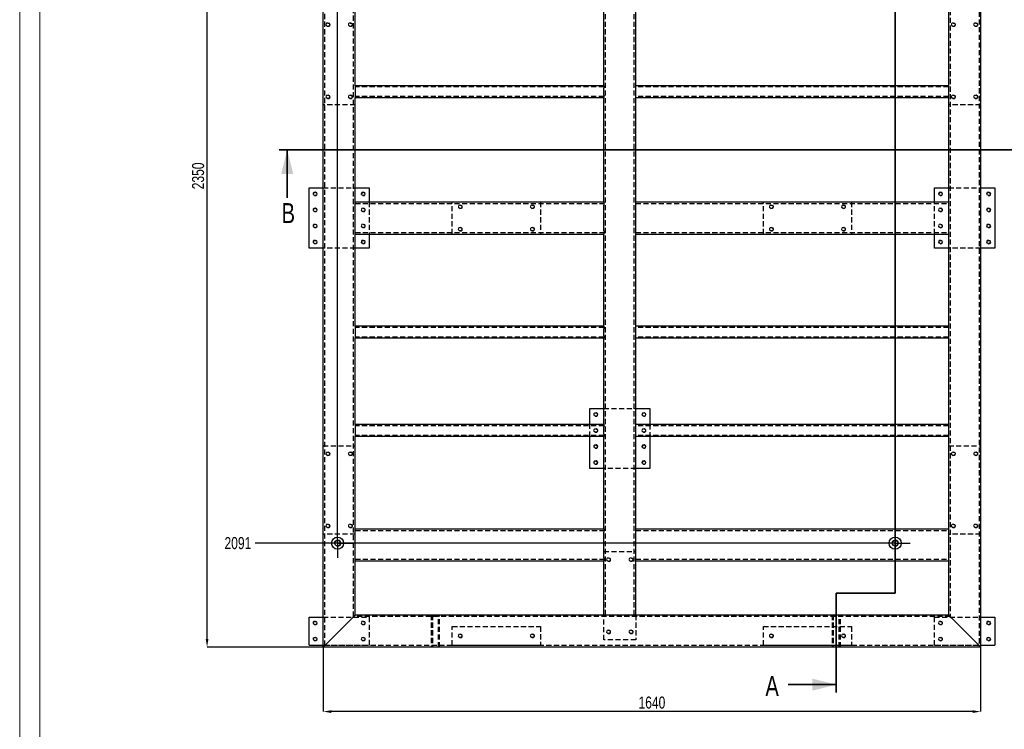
# Model space of a CAD drawing. Header units: millimetres. Extents: x 0 to 841, y 0 to 594.
# Tile 8 of 19: x 0 to 246, y 244 to 421. Entities that reach past the tile are written whole.
import ezdxf

# ---------------------------------------------------------------- set-up
doc = ezdxf.new("R2010")
doc.units = ezdxf.units.MM
doc.header["$PDSIZE"] = -1
doc.linetypes.add('CENTERX2', pattern=[20.32, 12.7, -2.54, 2.54, -2.54])
doc.linetypes.add('HIDDEN', pattern=[1.905, 1.27, -0.635])
for name, color, linetype in [('COTES', 1, 'Continuous'), ('TRAIT-FINS', 9, 'Continuous'), ('TRAIT-MIXTES', 3, 'CENTERX2'), ('TRAIT-TIRET', 2, 'HIDDEN')]:
    doc.layers.add(name, color=color, linetype=linetype)
doc.layers.add('TRAIT-FORT', color=4, linetype='Continuous', lineweight=25)
doc.styles.add('SLDTEXTSTYLE0', font='TXT', dxfattribs={"width": 0.75})
doc.dimstyles.new('SLDDIMSTYLE1', dxfattribs={"dimtxt": 3, "dimasz": 2, "dimexe": 0, "dimexo": 0.0625, "dimgap": 0.75, "dimtad": 0, "dimtih": 1, "dimtoh": 1, "dimdec": 0, "dimlfac": 10, "dimrnd": 1e-09, "dimzin": 12, "dimdsep": 46, "dimtxsty": 'SLDTEXTSTYLE0', "dimsah": 1, "dimcen": 0.09, "dimadec": 0, "dimazin": 3, "dimtfac": 1, "dimtdec": 0, "dimtofl": 0, "dimtmove": 0, "dimatfit": 3, "dimfxl": 1, "dimfrac": 2, "dimtolj": 1, "dimtzin": 12, "dimarcsym": 0})
doc.dimstyles.new('SLDDIMSTYLE2', dxfattribs={"dimtxt": 3, "dimasz": 2, "dimexe": 0, "dimexo": 0.0625, "dimgap": 0.75, "dimtad": 1, "dimdec": 0, "dimlfac": 10, "dimrnd": 1e-09, "dimzin": 12, "dimdsep": 46, "dimtxsty": 'SLDTEXTSTYLE0', "dimsah": 1, "dimcen": 0.09, "dimadec": 0, "dimazin": 3, "dimtfac": 1, "dimtdec": 0, "dimtofl": 0, "dimtmove": 0, "dimatfit": 3, "dimfxl": 1, "dimfrac": 2, "dimtolj": 1, "dimtzin": 12, "dimarcsym": 0})

# ---------------------------------------------------------------- blocks, each defined once
blk = doc.blocks.new('_D_1')
at = {"layer": 'COTES', "color": 0, "lineweight": -2, "transparency": 16777216}
for p, q in [((80.51, 506.5), (80.51, 510.5)), ((79.3, 502.5), (80.51, 506.5)), ((79.3, 293.98), (79.3, 502.5))]:
    blk.add_line(p, q, dxfattribs=at)
at = {"layer": 'Defpoints', "color": 0, "transparency": 16777216}
for p in [(80.51, 510.5), (75.7, 499.3), (79.3, 293.92)]:
    blk.add_point(p, dxfattribs=at)
at = {"layer": 'COTES', "color": 0, "transparency": 16777216, "insert": (80.51, 513.13), "char_height": 3, "attachment_point": 5, "rotation": 90, "style": 'SLDTEXTSTYLE0'}
blk.add_mtext('\\A1;36', dxfattribs=at)
blk = doc.blocks.new('_D_7')
at = {"layer": 'COTES', "color": 0, "lineweight": -2, "transparency": 16777216}
blk.add_line((214.62, 290.22), (58.74, 290.22), dxfattribs=at)
at = {"layer": 'Defpoints', "color": 0, "transparency": 16777216}
for p in [(75.7, 499.3), (58.74, 290.22), (214.68, 290.22)]:
    blk.add_point(p, dxfattribs=at)
at = {"layer": 'COTES', "color": 0, "transparency": 16777216, "insert": (54.43, 290.22), "char_height": 3, "attachment_point": 5, "style": 'SLDTEXTSTYLE0'}
blk.add_mtext('\\A1;2091', dxfattribs=at)
blk = doc.blocks.new('_D_8')
at = {"layer": 'COTES', "color": 0, "lineweight": -2, "transparency": 16777216}
for p, q in [((75.7, 264.24), (75.7, 248.22)), ((239.7, 264.24), (239.7, 248.22)), ((237.7, 248.22), (77.7, 248.22))]:
    blk.add_line(p, q, dxfattribs=at)
at = {"layer": 'COTES', "color": 0, "transparency": 16777216}
for points in [[(77.7, 248.55), (77.7, 247.88), (75.7, 248.22)], [(237.7, 248.55), (237.7, 247.88), (239.7, 248.22)]]:
    blk.add_solid(points, dxfattribs=at)
at = {"layer": 'Defpoints', "color": 0, "transparency": 16777216}
for p in [(75.7, 264.3), (239.7, 264.3), (75.7, 248.22)]:
    blk.add_point(p, dxfattribs=at)
at = {"layer": 'COTES', "color": 0, "transparency": 16777216, "insert": (157.7, 251.97), "char_height": 3, "attachment_point": 2, "style": 'SLDTEXTSTYLE0'}
blk.add_mtext('\\A1;1640', dxfattribs=at)
blk = doc.blocks.new('_D_9')
at = {"layer": 'COTES', "color": 0, "lineweight": -2, "transparency": 16777216}
for p, q in [((75.64, 499.3), (46.74, 499.3)), ((46.74, 266.3), (46.74, 497.3)), ((75.64, 264.3), (46.74, 264.3))]:
    blk.add_line(p, q, dxfattribs=at)
at = {"layer": 'COTES', "color": 0, "transparency": 16777216}
for points in [[(46.41, 497.3), (47.08, 497.3), (46.74, 499.3)], [(46.41, 266.3), (47.08, 266.3), (46.74, 264.3)]]:
    blk.add_solid(points, dxfattribs=at)
at = {"layer": 'Defpoints', "color": 0, "transparency": 16777216}
for p in [(46.74, 499.3), (75.7, 499.3), (75.7, 264.3)]:
    blk.add_point(p, dxfattribs=at)
at = {"layer": 'COTES', "color": 0, "transparency": 16777216, "insert": (42.99, 381.8), "char_height": 3, "attachment_point": 2, "rotation": 90, "style": 'SLDTEXTSTYLE0'}
blk.add_mtext('\\A1;2350', dxfattribs=at)
blk = doc.blocks.new('SW_CENTERMARKSYMBOL_0')
at = {"layer": 'TRAIT-MIXTES', "color": 0}
for p, q in [((0, 2.2), (0, 3.7)), ((-2.2, 0), (-3.7, 0)), ((0, 0), (-2.2, 0)), ((0, 0), (0, 2.2)), ((0, 0), (0, -2.2)), ((0, 0), (2.2, 0)), ((2.2, 0), (3.7, 0)), ((0, -2.2), (0, -3.7))]:
    blk.add_line(p, q, dxfattribs=at)
blk = doc.blocks.new('SW_CENTERMARKSYMBOL_1')
at = {"layer": 'TRAIT-MIXTES', "color": 0}
for p, q in [((0, 2.2), (0, 3.7)), ((-2.2, 0), (-3.7, 0)), ((0, 0), (-2.2, 0)), ((0, 0), (0, 2.2)), ((0, 0), (0, -2.2)), ((0, 0), (2.2, 0)), ((2.2, 0), (3.7, 0)), ((0, -2.2), (0, -3.7))]:
    blk.add_line(p, q, dxfattribs=at)

msp = doc.modelspace()

# ---------------------------------------------------------------- linework, layer by layer
at = {"lineweight": 18}
for p, q in [((0, 594), (0, 0)), ((5, 589), (5, 5))]:
    msp.add_line(p, q, dxfattribs=at)
at = {"lineweight": 35}
for p, q in [((218.38, 507.64), (218.38, 277.76)), ((249.22, 388.31), (64.73, 388.31)), ((66.73, 376.31), (66.73, 388.31)), ((218.38, 277.76), (203.7, 277.76)), ((203.7, 252.94), (203.7, 277.76)), ((191.7, 254.94), (203.7, 254.94))]:
    msp.add_line(p, q, dxfattribs=at)
at = {"lineweight": 18}
msp.add_arc((218.38, 290.22), 0.8, 255, 195, dxfattribs=at)
at = {"lineweight": 35}
for points in [[(66.73, 388.31), (65.23, 382.31), (68.23, 382.31)], [(203.7, 254.94), (197.7, 256.44), (197.7, 253.44)]]:
    msp.add_solid(points, dxfattribs=at)
at = {"layer": 'TRAIT-FINS', "lineweight": 18}
for centre, radius in [((76.9, 419.5), 0.5), ((82.5, 419.5), 0.5), ((232.9, 419.5), 0.5), ((238.5, 419.5), 0.5), ((76.9, 401.5), 0.5), ((82.5, 401.5), 0.5), ((232.9, 401.5), 0.5), ((238.5, 401.5), 0.5), ((73.7, 377.3), 0.5), ((85.7, 377.3), 0.5), ((229.7, 377.3), 0.5), ((241.7, 377.3), 0.5), ((73.7, 373.3), 0.5), ((85.7, 373.3), 0.5), ((109.9, 374.1), 0.5), ((127.9, 374.1), 0.5), ((187.5, 374.1), 0.5), ((205.5, 374.1), 0.5), ((229.7, 373.3), 0.5), ((241.7, 373.3), 0.5), ((73.7, 369.3), 0.5), ((85.7, 369.3), 0.5), ((109.9, 368.5), 0.5), ((127.9, 368.5), 0.5), ((187.5, 368.5), 0.5), ((205.5, 368.5), 0.5), ((229.7, 369.3), 0.5), ((241.7, 369.3), 0.5), ((73.7, 365.3), 0.5), ((85.7, 365.3), 0.5), ((229.7, 365.3), 0.5), ((241.7, 365.3), 0.5), ((143.7, 322.3), 0.5), ((155.7, 322.3), 0.5), ((143.7, 318.3), 0.5), ((155.7, 318.3), 0.5), ((143.7, 314.3), 0.5), ((155.7, 314.3), 0.5), ((76.9, 312.5), 0.5), ((82.5, 312.5), 0.5), ((232.9, 312.5), 0.5), ((238.5, 312.5), 0.5), ((143.7, 310.3), 0.5), ((155.7, 310.3), 0.5), ((76.9, 294.5), 0.5), ((82.5, 294.5), 0.5), ((232.9, 294.5), 0.5), ((238.5, 294.5), 0.5), ((79.3, 290.22), 0.8), ((146.9, 286.1), 0.5), ((152.5, 286.1), 0.5), ((73.7, 270.3), 0.5), ((85.7, 270.3), 0.5), ((229.7, 270.3), 0.5), ((241.7, 270.3), 0.5), ((146.9, 268.1), 0.5), ((152.5, 268.1), 0.5), ((73.7, 266.3), 0.5), ((85.7, 266.3), 0.5), ((109.9, 267.1), 0.5), ((127.9, 267.1), 0.5), ((187.5, 267.1), 0.5), ((205.5, 267.1), 0.5), ((229.7, 266.3), 0.5), ((241.7, 266.3), 0.5)]:
    msp.add_arc(centre, radius, 255, 195, dxfattribs=at)
at = {"layer": 'TRAIT-FORT', "lineweight": 25}
for p, q in [((75.7, 264.3), (75.7, 499.3)), ((239.7, 490.8), (239.7, 264.3)), ((83.7, 404.3), (83.7, 428.3)), ((145.7, 404.3), (145.7, 428.3)), ((153.7, 404.3), (153.7, 428.3)), ((231.7, 428.3), (231.7, 404.3)), ((83.7, 404.3), (83.7, 403.7)), ((145.7, 404.3), (83.7, 404.3)), ((83.7, 403.7), (83.7, 401.9)), ((145.7, 404.3), (145.7, 403.7)), ((145.7, 401.9), (145.7, 403.7)), ((153.7, 403.7), (153.7, 404.3)), ((231.7, 404.3), (153.7, 404.3)), ((153.7, 401.9), (153.7, 403.7)), ((231.7, 404.3), (231.7, 403.7)), ((231.7, 403.7), (231.7, 401.9)), ((83.7, 401.9), (83.7, 401.3)), ((83.7, 375.3), (83.7, 401.3)), ((145.7, 401.3), (83.7, 401.3)), ((145.7, 401.9), (145.7, 401.3)), ((145.7, 375.3), (145.7, 401.3)), ((153.7, 401.3), (153.7, 401.9)), ((153.7, 375.3), (153.7, 401.3)), ((231.7, 401.3), (153.7, 401.3)), ((231.7, 401.9), (231.7, 401.3)), ((231.7, 401.3), (231.7, 375.3)), ((72.2, 363.8), (72.2, 378.8)), ((72.2, 378.8), (75.7, 378.8)), ((83.7, 378.8), (87.2, 378.8)), ((87.2, 378.8), (87.2, 375.3)), ((228.2, 375.3), (228.2, 378.8)), ((228.2, 378.8), (231.7, 378.8)), ((239.7, 378.8), (243.2, 378.8)), ((243.2, 378.8), (243.2, 363.8)), ((83.7, 374.5), (83.7, 375.3)), ((83.7, 375.3), (145.7, 375.3)), ((83.7, 368.1), (83.7, 374.5)), ((145.7, 375.3), (145.7, 374.5)), ((145.7, 368.1), (145.7, 374.5)), ((153.7, 375.3), (231.7, 375.3)), ((153.7, 374.5), (153.7, 375.3)), ((153.7, 368.1), (153.7, 374.5)), ((231.7, 375.3), (231.7, 374.5)), ((231.7, 374.5), (231.7, 368.1)), ((83.7, 367.3), (83.7, 368.1)), ((83.7, 367.3), (145.7, 367.3)), ((83.7, 344.3), (83.7, 367.3)), ((87.2, 367.3), (87.2, 363.8)), ((145.7, 368.1), (145.7, 367.3)), ((145.7, 344.3), (145.7, 367.3)), ((153.7, 367.3), (153.7, 368.1)), ((153.7, 367.3), (231.7, 367.3)), ((153.7, 344.3), (153.7, 367.3)), ((228.2, 363.8), (228.2, 367.3)), ((231.7, 368.1), (231.7, 367.3)), ((231.7, 367.3), (231.7, 344.3)), ((75.7, 363.8), (72.2, 363.8)), ((87.2, 363.8), (83.7, 363.8)), ((231.7, 363.8), (228.2, 363.8)), ((243.2, 363.8), (239.7, 363.8)), ((83.7, 344.3), (83.7, 343.7)), ((145.7, 344.3), (83.7, 344.3)), ((145.7, 344.3), (145.7, 343.7)), ((153.7, 343.7), (153.7, 344.3)), ((231.7, 344.3), (153.7, 344.3)), ((231.7, 344.3), (231.7, 343.7)), ((83.7, 343.7), (83.7, 341.9)), ((83.7, 341.9), (83.7, 341.3)), ((145.7, 341.9), (145.7, 343.7)), ((145.7, 341.9), (145.7, 341.3)), ((153.7, 341.9), (153.7, 343.7)), ((153.7, 341.3), (153.7, 341.9)), ((231.7, 343.7), (231.7, 341.9)), ((231.7, 341.9), (231.7, 341.3)), ((83.7, 319.8), (83.7, 341.3)), ((145.7, 341.3), (83.7, 341.3)), ((145.7, 319.8), (145.7, 341.3)), ((153.7, 319.8), (153.7, 341.3)), ((231.7, 341.3), (153.7, 341.3)), ((231.7, 341.3), (231.7, 319.8)), ((142.2, 319.8), (142.2, 323.8)), ((142.2, 323.8), (145.7, 323.8)), ((153.7, 323.8), (157.2, 323.8)), ((157.2, 323.8), (157.2, 319.8)), ((83.7, 319.8), (83.7, 319.2)), ((145.7, 319.8), (83.7, 319.8)), ((145.7, 319.8), (145.7, 319.2)), ((153.7, 319.2), (153.7, 319.8)), ((231.7, 319.8), (153.7, 319.8)), ((231.7, 319.8), (231.7, 319.2)), ((83.7, 319.2), (83.7, 317.4)), ((83.7, 317.4), (83.7, 316.8)), ((145.7, 317.4), (145.7, 319.2)), ((145.7, 317.4), (145.7, 316.8)), ((153.7, 317.4), (153.7, 319.2)), ((153.7, 316.8), (153.7, 317.4)), ((231.7, 319.2), (231.7, 317.4)), ((231.7, 317.4), (231.7, 316.8)), ((83.7, 293.8), (83.7, 316.8)), ((145.7, 316.8), (83.7, 316.8)), ((142.2, 308.8), (142.2, 316.8)), ((145.7, 293.8), (145.7, 316.8)), ((153.7, 293.8), (153.7, 316.8)), ((231.7, 316.8), (153.7, 316.8)), ((157.2, 316.8), (157.2, 308.8)), ((231.7, 316.8), (231.7, 293.8)), ((145.7, 308.8), (142.2, 308.8)), ((157.2, 308.8), (153.7, 308.8)), ((83.7, 293), (83.7, 293.8)), ((83.7, 293.8), (145.7, 293.8)), ((83.7, 286.6), (83.7, 293)), ((145.7, 293.8), (145.7, 293)), ((145.7, 286.6), (145.7, 293)), ((153.7, 293.8), (231.7, 293.8)), ((153.7, 293), (153.7, 293.8)), ((153.7, 286.6), (153.7, 293)), ((231.7, 293.8), (231.7, 293)), ((231.7, 293), (231.7, 286.6)), ((83.7, 285.8), (83.7, 286.6)), ((83.7, 285.8), (145.7, 285.8)), ((83.7, 272.3), (83.7, 285.8)), ((145.7, 286.6), (145.7, 285.8)), ((145.7, 272.3), (145.7, 285.8)), ((153.7, 285.8), (153.7, 286.6)), ((153.7, 285.8), (231.7, 285.8)), ((153.7, 272.3), (153.7, 285.8)), ((231.7, 286.6), (231.7, 285.8)), ((231.7, 285.8), (231.7, 272.3)), ((72.2, 271.8), (75.7, 271.8)), ((72.2, 264.8), (72.2, 271.8)), ((82.9, 271.5), (76.5, 265.1)), ((145.7, 272.3), (83.7, 272.3)), ((146.5, 272.3), (145.7, 272.3)), ((152.9, 272.3), (146.5, 272.3)), ((153.7, 272.3), (152.9, 272.3)), ((231.7, 272.3), (153.7, 272.3)), ((238.9, 265.1), (232.5, 271.5)), ((239.7, 271.8), (243.2, 271.8)), ((243.2, 271.8), (243.2, 264.8)), ((72.2, 264.8), (75.7, 264.8)), ((239.7, 264.3), (75.7, 264.3)), ((239.7, 264.8), (243.2, 264.8))]:
    msp.add_line(p, q, dxfattribs=at)
at = {"layer": 'TRAIT-FORT', "lineweight": 25, "flags": 128}
for points in [[(83.7, 272.3), (83.69, 272.29), (83.64, 272.24), (83.57, 272.17), (83.47, 272.07), (83.35, 271.94), (83.21, 271.81), (83.06, 271.66), (82.9, 271.5)], [(82.9, 271.5), (83.06, 271.66), (83.21, 271.81), (83.35, 271.94), (83.47, 272.07), (83.57, 272.17), (83.64, 272.24), (83.69, 272.29), (83.7, 272.3)], [(232.5, 271.5), (232.35, 271.66), (232.2, 271.81), (232.06, 271.94), (231.94, 272.07), (231.84, 272.17), (231.76, 272.24), (231.72, 272.29), (231.7, 272.3)], [(231.7, 272.3), (231.72, 272.29), (231.75, 272.25), (231.81, 272.19), (231.89, 272.11), (231.99, 272.01), (232.1, 271.9), (232.23, 271.77), (232.36, 271.64), (232.5, 271.5)], [(76.5, 265.1), (76.35, 264.94), (76.2, 264.79), (76.06, 264.66), (75.94, 264.53), (75.84, 264.44), (75.76, 264.36), (75.72, 264.32), (75.7, 264.3)], [(75.7, 264.3), (75.72, 264.32), (75.76, 264.36), (75.84, 264.44), (75.94, 264.53), (76.06, 264.66), (76.2, 264.79), (76.35, 264.94), (76.5, 265.1)], [(239.7, 264.3), (239.69, 264.32), (239.64, 264.36), (239.57, 264.44), (239.47, 264.53), (239.35, 264.66), (239.21, 264.79), (239.06, 264.94), (238.9, 265.1)]]:
    msp.add_lwpolyline(points, dxfattribs=at)
at = {"layer": 'TRAIT-FORT', "lineweight": 25}
for centre, radius in [((73.7, 377.3), 0.425), ((85.7, 377.3), 0.425), ((229.7, 377.3), 0.425), ((241.7, 377.3), 0.425), ((73.7, 373.3), 0.425), ((241.7, 373.3), 0.425), ((73.7, 369.3), 0.425), ((241.7, 369.3), 0.425), ((73.7, 365.3), 0.425), ((85.7, 365.3), 0.425), ((229.7, 365.3), 0.425), ((241.7, 365.3), 0.425), ((143.7, 322.3), 0.425), ((155.7, 322.3), 0.425), ((143.7, 314.3), 0.425), ((155.7, 314.3), 0.425), ((143.7, 310.3), 0.425), ((155.7, 310.3), 0.425), ((79.3, 290.22), 1.5), ((79.3, 290.22), 0.7), ((218.38, 290.22), 1.5), ((218.38, 290.22), 0.7), ((73.7, 270.3), 0.425), ((241.7, 270.3), 0.425), ((73.7, 266.3), 0.425), ((241.7, 266.3), 0.425)]:
    msp.add_circle(centre, radius, dxfattribs=at)
msp.add_arc((541.87, 567.13), 427.8, 224.9106, 225.0621, dxfattribs=at)
at = {"layer": 'TRAIT-TIRET'}
for p, q in [((76.1, 264.7), (76.1, 498.9)), ((239.3, 498.9), (239.3, 264.7)), ((83.3, 271.9), (83.3, 491.7)), ((146.1, 272.3), (146.1, 491.3)), ((153.3, 272.3), (153.3, 491.3)), ((232.1, 491.7), (232.1, 271.9)), ((145.7, 404), (83.7, 404)), ((231.7, 404), (153.7, 404)), ((145.7, 401.6), (83.7, 401.6)), ((231.7, 401.6), (153.7, 401.6)), ((83.7, 399.5), (75.7, 399.5)), ((239.7, 399.5), (231.7, 399.5)), ((75.7, 378.8), (83.7, 378.8)), ((231.7, 378.8), (239.7, 378.8)), ((83.7, 374.9), (145.7, 374.9)), ((87.2, 375.3), (87.2, 367.3)), ((107.9, 367.3), (107.9, 375.3)), ((129.9, 375.3), (129.9, 367.3)), ((153.7, 374.9), (231.7, 374.9)), ((185.5, 367.3), (185.5, 375.3)), ((207.5, 375.3), (207.5, 367.3)), ((228.2, 367.3), (228.2, 375.3)), ((83.7, 367.7), (145.7, 367.7)), ((153.7, 367.7), (231.7, 367.7)), ((83.7, 363.8), (75.7, 363.8)), ((239.7, 363.8), (231.7, 363.8)), ((145.7, 344), (83.7, 344)), ((231.7, 344), (153.7, 344)), ((145.7, 341.6), (83.7, 341.6)), ((231.7, 341.6), (153.7, 341.6)), ((145.7, 323.8), (153.7, 323.8)), ((145.7, 319.5), (83.7, 319.5)), ((142.2, 316.8), (142.2, 319.8)), ((231.7, 319.5), (153.7, 319.5)), ((157.2, 319.8), (157.2, 316.8)), ((145.7, 317.1), (83.7, 317.1)), ((231.7, 317.1), (153.7, 317.1)), ((75.7, 314.5), (83.7, 314.5)), ((231.7, 314.5), (239.7, 314.5)), ((153.7, 308.8), (145.7, 308.8)), ((83.7, 292.5), (75.7, 292.5)), ((83.7, 293.4), (145.7, 293.4)), ((153.7, 293.4), (231.7, 293.4)), ((239.7, 292.5), (231.7, 292.5)), ((145.7, 288.1), (153.7, 288.1)), ((83.7, 286.2), (145.7, 286.2)), ((153.7, 286.2), (231.7, 286.2)), ((75.7, 271.8), (87.2, 271.8)), ((232.1, 271.9), (83.3, 271.9)), ((87.2, 271.8), (87.2, 264.8)), ((102.65, 272.3), (102.65, 271.9)), ((102.65, 272.3), (102.65, 264.3)), ((102.95, 272.3), (102.95, 264.3)), ((104.45, 264.3), (104.45, 272.3)), ((104.75, 271.9), (104.75, 272.3)), ((104.75, 264.3), (104.75, 272.3)), ((145.7, 266.1), (145.7, 272.3)), ((153.7, 272.3), (153.7, 266.1)), ((202.65, 272.3), (202.65, 271.9)), ((202.65, 272.3), (202.65, 264.3)), ((202.95, 272.3), (202.95, 264.3)), ((204.45, 264.3), (204.45, 272.3)), ((204.75, 271.9), (204.75, 272.3)), ((204.75, 264.3), (204.75, 272.3)), ((228.2, 264.8), (228.2, 271.8)), ((228.2, 271.8), (239.7, 271.8)), ((107.9, 269.4), (129.9, 269.4)), ((107.9, 264.8), (107.9, 269.4)), ((129.9, 269.4), (129.9, 264.8)), ((185.5, 269.4), (207.5, 269.4)), ((185.5, 264.8), (185.5, 269.4)), ((207.5, 269.4), (207.5, 264.8)), ((153.7, 266.1), (145.7, 266.1)), ((75.7, 264.8), (87.2, 264.8)), ((239.3, 264.7), (76.1, 264.7)), ((102.65, 264.7), (102.65, 264.3)), ((104.75, 264.3), (104.75, 264.7)), ((107.9, 264.8), (129.9, 264.8)), ((185.5, 264.8), (207.5, 264.8)), ((202.65, 264.7), (202.65, 264.3)), ((204.75, 264.3), (204.75, 264.7)), ((228.2, 264.8), (239.7, 264.8))]:
    msp.add_line(p, q, dxfattribs=at)
for centre in [(76.9, 419.5), (82.5, 419.5), (232.9, 419.5), (238.5, 419.5), (76.9, 401.5), (82.5, 401.5), (232.9, 401.5), (238.5, 401.5), (85.7, 373.3), (109.9, 374.1), (127.9, 374.1), (187.5, 374.1), (205.5, 374.1), (229.7, 373.3), (85.7, 369.3), (109.9, 368.5), (127.9, 368.5), (187.5, 368.5), (205.5, 368.5), (229.7, 369.3), (143.7, 318.3), (155.7, 318.3), (76.9, 312.5), (82.5, 312.5), (232.9, 312.5), (238.5, 312.5), (76.9, 294.5), (82.5, 294.5), (232.9, 294.5), (238.5, 294.5), (146.9, 286.1), (152.5, 286.1), (85.7, 270.3), (229.7, 270.3), (146.9, 268.1), (152.5, 268.1), (85.7, 266.3), (109.9, 267.1), (127.9, 267.1), (187.5, 267.1), (205.5, 267.1), (229.7, 266.3)]:
    msp.add_circle(centre, 0.425, dxfattribs=at)

# ---------------------------------------------------------------- block references
at = {"layer": 'TRAIT-MIXTES'}
for name, p in [('SW_CENTERMARKSYMBOL_0', (79.3, 290.22)), ('SW_CENTERMARKSYMBOL_1', (218.38, 290.22))]:
    msp.add_blockref(name, p, dxfattribs=at)

# ---------------------------------------------------------------- texts
at = {"char_height": 5, "attachment_point": 1, "style": 'SLDTEXTSTYLE0'}
for s, insert in [('B', (65.33, 375.02)), ('A', (186.01, 257.09))]:
    msp.add_mtext(s, dxfattribs=dict(at, insert=insert))

# ---------------------------------------------------------------- dimensions: what is measured, and where the dimension line sits
at = {"layer": 'COTES'}
for feature_location, offset, dtype, picture, middle in [((79.3, 293.92), (1.21, 216.58), 1, '_D_1', (80.51, 513.13)), ((214.68, 290.22), (-155.94, 0), 0, '_D_7', (54.43, 290.22))]:
    dim = msp.add_ordinate_dim(feature_location=feature_location, offset=offset, dtype=dtype, origin=(75.7, 499.3), dimstyle='SLDDIMSTYLE1', dxfattribs=at)
    dim.commit()
    dim.dimension.update_dxf_attribs({"geometry": picture, "text_midpoint": middle})
dim = msp.add_linear_dim(base=(46.74, 499.3), p1=(75.7, 264.3), p2=(75.7, 499.3), angle=90, dimstyle='SLDDIMSTYLE2', dxfattribs=at)
dim.commit()
dim.dimension.update_dxf_attribs({"geometry": '_D_9', "text_midpoint": (46.74, 381.8), "dimtype": 160})
dim = msp.add_linear_dim(base=(75.7, 248.22), p1=(239.7, 264.3), p2=(75.7, 264.3), dimstyle='SLDDIMSTYLE2', dxfattribs=at)
dim.commit()
dim.dimension.update_dxf_attribs({"geometry": '_D_8', "text_midpoint": (157.7, 248.22), "dimtype": 160})

doc.saveas('drawing.dxf')
